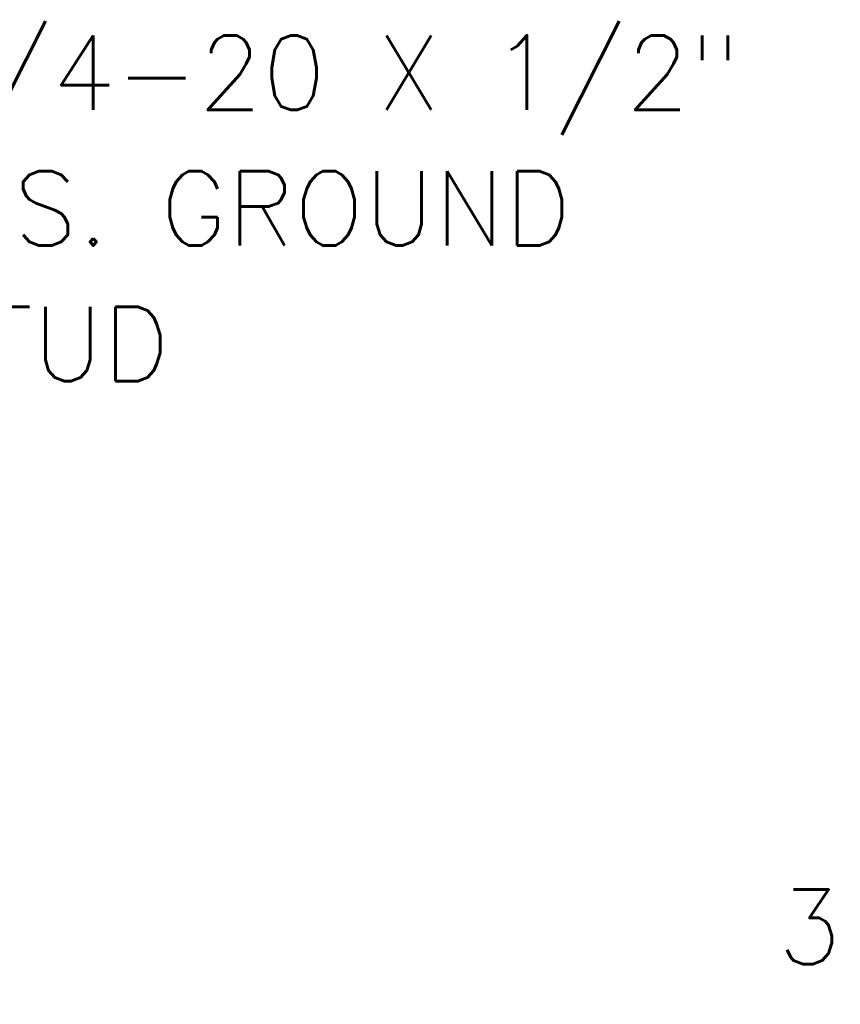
# Model space of a CAD drawing. Header units: inches. Extents: x 1 to 178, y 1 to 113.
# Tile 25 of 66: x 21 to 35, y 41 to 58. Entities that reach past the tile are written whole.
import ezdxf

# ---------------------------------------------------------------- set-up
doc = ezdxf.new("R2010")
doc.units = ezdxf.units.IN
doc.header["$LTSCALE"] = 10.666667
doc.header["$MEASUREMENT"] = 0
doc.layers.add('Dimension (ANSI)', color=7, linetype='Continuous', lineweight=13)
doc.layers.add('Symbol (ANSI)', color=7, linetype='Continuous', lineweight=18)
doc.styles.add('Note Text (ANSI)', font='RomanS.shx')
doc.dimstyles.new('Default (ANSI)', dxfattribs={"dimscale": 10.666667, "dimtxt": 0.12, "dimasz": 0.098425, "dimexe": 0.125, "dimexo": 0.0625, "dimgap": 0.031496, "dimtad": 0, "dimtih": 1, "dimtoh": 1, "dimrnd": 1e-08, "dimzin": 0, "dimdsep": 46, "dimtxsty": 'Note Text (ANSI)', "dimcen": 0.09, "dimdle": 0.393701, "dimclrd": 256, "dimclre": 256, "dimclrt": 256, "dimadec": 0, "dimazin": 0, "dimtfac": 1, "dimtofl": 0, "dimtmove": 0, "dimatfit": 3, "dimfxl": 1, "dimtolj": 1, "dimtzin": 4, "dimlwd": -1, "dimlwe": -1, "dimarcsym": 0})
doc.dimstyles.new('Default (ANSI)$7', dxfattribs={"dimscale": 10.666667, "dimtxt": 0.12, "dimasz": 0.098425, "dimexe": 0.125, "dimexo": 0.0625, "dimgap": 0.031496, "dimtad": 0, "dimtih": 1, "dimtoh": 1, "dimrnd": 1e-08, "dimzin": 0, "dimdsep": 46, "dimtxsty": 'Note Text (ANSI)', "dimcen": 0.09, "dimdle": 0.393701, "dimclrd": 256, "dimclre": 256, "dimclrt": 256, "dimadec": 0, "dimazin": 0, "dimtfac": 1, "dimtofl": 0, "dimtmove": 0, "dimatfit": 3, "dimfxl": 1, "dimtolj": 1, "dimtzin": 4, "dimlwd": -1, "dimlwe": -1, "dimarcsym": 0})

# ---------------------------------------------------------------- blocks, each defined once
blk = doc.blocks.new('*D5')
at = {"layer": 'Defpoints', "color": 0, "transparency": 16777216}
for p in [(43.828, 49.175), (40.828, 46.26), (40.828, 42.185)]:
    blk.add_point(p, dxfattribs=at)
at = {"layer": 'Dimension (ANSI)', "transparency": 16777216}
for p, q in [((43.828, 48.508), (43.828, 40.852)), ((40.828, 45.593), (40.828, 40.852)), ((39.778, 42.185), (37.777, 42.185)), ((44.878, 42.185), (45.928, 42.185))]:
    blk.add_line(p, q, dxfattribs=at)
for points in [[(39.778, 42.36), (39.778, 42.01), (40.828, 42.185)], [(44.878, 42.36), (44.878, 42.01), (43.828, 42.185)]]:
    blk.add_solid(points, dxfattribs=at)
at = {"layer": 'Dimension (ANSI)', "transparency": 16777216, "insert": (33.54, 42.825), "char_height": 1.28, "attachment_point": 1, "style": 'Note Text (ANSI)'}
blk.add_mtext('\\A1;3.00', dxfattribs=at)

msp = doc.modelspace()

# ---------------------------------------------------------------- texts
at = {"layer": 'Symbol (ANSI)', "insert": (18.748, 54.5479), "char_height": 1.28, "width": 16.557189, "attachment_point": 4, "line_spacing_factor": 1.093904, "style": 'Note Text (ANSI)'}
msp.add_mtext('{1/4-20 X 1/2"\\PS.S. GROUND\\PSTUD}', dxfattribs=at)

# ---------------------------------------------------------------- dimensions: what is measured, and where the dimension line sits
at = {"layer": 'Dimension (ANSI)'}
dim = msp.add_linear_dim(base=(40.828, 42.1853), p1=(43.828, 49.1747), p2=(40.828, 46.2598), dimstyle='Default (ANSI)', override={"dimtih": 0, "dimtoh": 0, "dimdec": 2, "dimtp": 0, "dimtm": 0, "dimtdec": 2, "dimatfit": 1}, dxfattribs=at)
dim.commit()
dim.dimension.update_dxf_attribs({"geometry": '*D5', "text_midpoint": (35.4907, 42.1853), "dimtype": 160})

# ---------------------------------------------------------------- leaders
at = {"layer": 'Symbol (ANSI)', "annotation_type": 0, "has_hookline": 1, "hookline_direction": 0, "text_width": 15.7257}
msp.add_leader([(11.7489, 48.9368), (17.3622, 54.5479), (18.412, 54.5479)], dimstyle='Default (ANSI)$7', override={"dimtad": 0}, dxfattribs=at)

doc.saveas('drawing.dxf')
